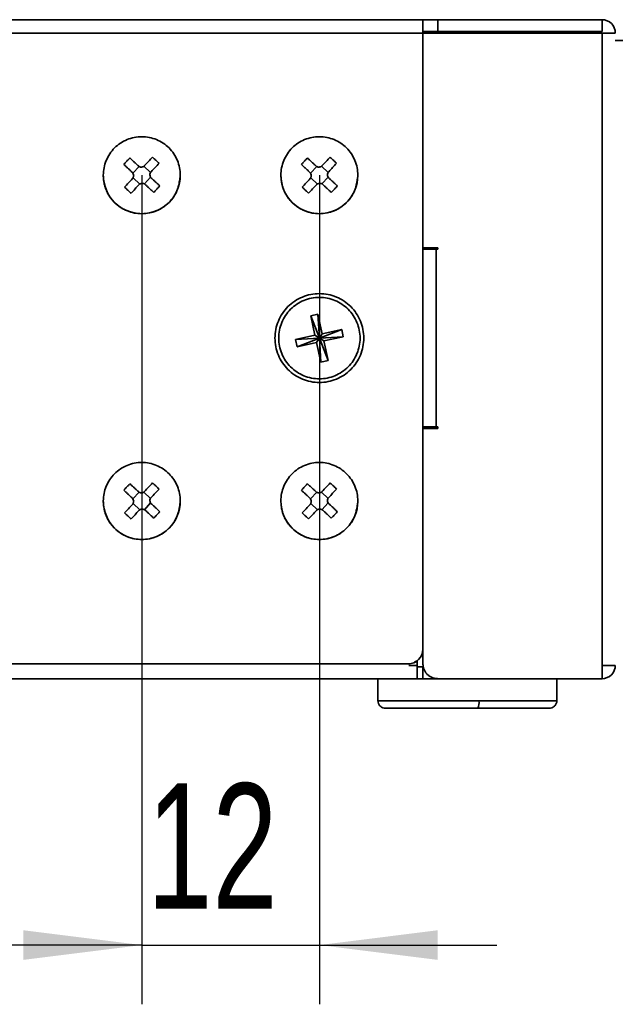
# Model space of a CAD drawing. Header units: millimetres. Extents: x 0 to 420, y 0 to 297.
# Tile 144 of 145: x 349 to 369, y 227 to 260. Entities that reach past the tile are written whole.
import ezdxf

# ---------------------------------------------------------------- set-up
doc = ezdxf.new("R2010")
doc.units = ezdxf.units.MM
doc.layers.add('标注层', color=150, linetype='Continuous')
doc.styles.add('SLDTEXTSTYLE2', font='TXT', dxfattribs={"width": 0.7})
doc.dimstyles.new('SLDDIMSTYLE0', dxfattribs={"dimtxt": 4.850694, "dimasz": 4, "dimexe": 0, "dimexo": 0.0625, "dimgap": 1.212674, "dimtad": 2, "dimlfac": 2, "dimrnd": 1e-09, "dimzin": 12, "dimdsep": 46, "dimtxsty": 'SLDTEXTSTYLE2', "dimsah": 1, "dimcen": 0.09, "dimadec": 0, "dimazin": 3, "dimtfac": 1, "dimtdec": 3, "dimtmove": 0, "dimatfit": 0, "dimfxl": 1, "dimfrac": 2, "dimtolj": 1, "dimtzin": 12, "dimarcsym": 0})
doc.dimstyles.new('SLDDIMSTYLE1', dxfattribs={"dimtxt": 4.850694, "dimasz": 4, "dimexe": 0, "dimexo": 0.0625, "dimgap": 1.212674, "dimtad": 2, "dimlfac": 2, "dimrnd": 1e-09, "dimzin": 12, "dimdsep": 46, "dimtxsty": 'SLDTEXTSTYLE2', "dimsah": 1, "dimcen": 0.09, "dimadec": 0, "dimazin": 3, "dimtfac": 1, "dimtdec": 3, "dimtofl": 0, "dimtmove": 0, "dimatfit": 3, "dimfxl": 1, "dimfrac": 2, "dimtolj": 1, "dimtzin": 12, "dimarcsym": 0})

# ---------------------------------------------------------------- blocks, each defined once
blk = doc.blocks.new('_D_4')
at = {"layer": '标注层'}
for p, q in [((353.118, 254.499), (353.118, 226.505)), ((359.118, 254.499), (359.118, 226.505)), ((353.118, 228.505), (347.118, 228.505)), ((353.118, 228.505), (359.118, 228.505)), ((359.118, 228.505), (365.118, 228.505))]:
    blk.add_line(p, q, dxfattribs=at)
for points in [[(353.118, 228.505), (349.118, 229.005), (349.118, 228.005)], [(359.118, 228.505), (363.118, 228.005), (363.118, 229.005)]]:
    blk.add_solid(points, dxfattribs=at)
at = {"layer": '标注层', "insert": (353.296, 233.962), "char_height": 4.2333, "attachment_point": 1, "style": 'SLDTEXTSTYLE2'}
blk.add_mtext('12', dxfattribs=at)
blk = doc.blocks.new('_D_5')
at = {"layer": '标注层'}
for p, q in [((294.018, 243.499), (294.018, 226.505)), ((353.118, 243.499), (353.118, 226.505)), ((353.118, 228.505), (294.018, 228.505))]:
    blk.add_line(p, q, dxfattribs=at)
for points in [[(294.018, 228.505), (298.018, 228.005), (298.018, 229.005)], [(353.118, 228.505), (349.118, 229.005), (349.118, 228.005)]]:
    blk.add_solid(points, dxfattribs=at)
at = {"layer": '标注层', "insert": (316.513, 233.962), "char_height": 4.2333, "attachment_point": 1, "style": 'SLDTEXTSTYLE2'}
blk.add_mtext('118.2', dxfattribs=at)

msp = doc.modelspace()

# ---------------------------------------------------------------- linework, layer by layer
at = {"color": 7, "linetype": 'Continuous', "lineweight": 35}
for p, q in [((279.5682, 259.7493), (362.6182, 259.7493)), ((363.1182, 259.7493), (368.6682, 259.7493)), ((363.1182, 259.7493), (363.1182, 259.3493)), ((368.6682, 259.7493), (368.6682, 259.3493)), ((363.1182, 259.3493), (362.6182, 259.3493)), ((368.6682, 259.3493), (363.1182, 259.3493)), ((362.6182, 259.2993), (279.5682, 259.2993)), ((362.6182, 252.0493), (362.6182, 259.2993)), ((362.6182, 259.2993), (368.6682, 259.2993)), ((368.6682, 259.2993), (368.6682, 237.9493)), ((369.9705, 259.0493), (369.1168, 259.0493)), ((352.8193, 254.5675), (353.0297, 254.7928)), ((353.1865, 254.7982), (353.4118, 254.5877)), ((358.8193, 254.5675), (359.0297, 254.7928)), ((359.1865, 254.7982), (359.4118, 254.5877)), ((353.05, 254.2004), (352.8247, 254.4108)), ((353.4171, 254.431), (353.2067, 254.2057)), ((359.05, 254.2004), (358.8247, 254.4108)), ((359.4171, 254.431), (359.2067, 254.2057)), ((362.6182, 245.9493), (362.6182, 252.0493)), ((363.1182, 252.0493), (362.6182, 252.0493)), ((363.0682, 251.9993), (362.6182, 251.9993)), ((363.1182, 251.9993), (363.0682, 251.9993)), ((363.0682, 251.9993), (363.0682, 245.9993)), ((363.1182, 251.9993), (363.1182, 252.0493)), ((359.0707, 249.8076), (358.8264, 249.7545)), ((358.8264, 249.7545), (358.9696, 249.0949)), ((359.1182, 248.9993), (358.8264, 249.7545)), ((359.0707, 249.8076), (359.1182, 248.9993)), ((359.2139, 249.1479), (359.0707, 249.8076)), ((358.9696, 249.0949), (358.3099, 248.9517)), ((358.9696, 249.0949), (359.1182, 248.9993)), ((359.1182, 248.9993), (359.8735, 249.2911)), ((359.1182, 248.9993), (359.2139, 249.1479)), ((359.9265, 249.0468), (359.1182, 248.9993)), ((359.8735, 249.2911), (359.2139, 249.1479)), ((359.2669, 248.9036), (359.9265, 249.0468)), ((359.9265, 249.0468), (359.8735, 249.2911)), ((358.3099, 248.9517), (359.1182, 248.9993)), ((358.3099, 248.9517), (358.363, 248.7074)), ((359.1182, 248.9993), (358.363, 248.7074)), ((358.363, 248.7074), (359.0226, 248.8506)), ((359.1182, 248.9993), (359.0226, 248.8506)), ((359.0226, 248.8506), (359.1658, 248.1909)), ((359.1658, 248.1909), (359.1182, 248.9993)), ((359.1182, 248.9993), (359.2669, 248.9036)), ((359.1182, 248.9993), (359.4101, 248.244)), ((359.4101, 248.244), (359.2669, 248.9036)), ((359.1658, 248.1909), (359.4101, 248.244)), ((362.6182, 245.9993), (363.0682, 245.9993)), ((362.6182, 238.4993), (362.6182, 245.9493)), ((362.6182, 245.9493), (363.1182, 245.9493)), ((363.0682, 245.9993), (363.1182, 245.9993)), ((363.1182, 245.9493), (363.1182, 245.9993)), ((352.8193, 243.5675), (353.0297, 243.7928)), ((353.1865, 243.7982), (353.4118, 243.5877)), ((358.8193, 243.5675), (359.0297, 243.7928)), ((359.1865, 243.7982), (359.4118, 243.5877)), ((353.05, 243.2004), (352.8247, 243.4108)), ((353.4171, 243.431), (353.2067, 243.2057)), ((359.05, 243.2004), (358.8247, 243.4108)), ((359.4171, 243.431), (359.2067, 243.2057)), ((362.6182, 237.9993), (362.6182, 238.4993)), ((362.4182, 238.0993), (362.4182, 237.9493)), ((279.6182, 237.9993), (362.1182, 237.9993)), ((362.4182, 237.9493), (362.4182, 237.4993)), ((362.6182, 237.8993), (362.4182, 237.8993)), ((362.6182, 237.4993), (362.6182, 237.8993)), ((368.6682, 237.9493), (368.6682, 237.4993)), ((362.4182, 237.4993), (280.1682, 237.4993)), ((361.0932, 237.4993), (361.0932, 236.7493)), ((362.4182, 237.4993), (362.6182, 237.4993)), ((363.1181, 237.4993), (362.6182, 237.4993)), ((368.6682, 237.4993), (363.1182, 237.4993)), ((367.1432, 236.7493), (367.1432, 237.4993))]:
    msp.add_line(p, q, dxfattribs=at)
at = {"color": 8, "linetype": 'Continuous', "lineweight": 35}
for p, q in [((362.1459, 237.9493), (362.4182, 237.9493)), ((364.5083, 236.7493), (361.0932, 236.7493)), ((367.1432, 236.7493), (364.5083, 236.7493))]:
    msp.add_line(p, q, dxfattribs=at)
at = {"color": 7, "linetype": 'Continuous', "lineweight": 35}
for centre, radius, start, end in [((353.1182, 254.4993), 1.3, 180, 0), ((359.1182, 254.4993), 1.3, 180, 0), ((353.1182, 243.4993), 1.3, 180, 0), ((359.1182, 243.4993), 1.3, 180, 0), ((363.9994, 236.6878), 0.5126, 338.41792, 6.88694)]:
    msp.add_arc(centre, radius, start, end, dxfattribs=at)
for points, knots in [([(362.6182, 259.7493), (362.6182, 259.7493), (362.6182, 259.7008), (362.6182, 259.5342), (362.6182, 259.4171), (362.6182, 259.2993)], [0, 0, 0, 0, 0.5, 0.5, 1, 1, 1, 1]), ([(362.6182, 259.7493), (362.6182, 259.7493), (362.6721, 259.7493), (362.8572, 259.7493), (362.9873, 259.7493), (363.1182, 259.7493)], [0, 0, 0, 0, 0.5, 0.5, 1, 1, 1, 1]), ([(369.1182, 259.2993), (369.1182, 259.4171), (369.0697, 259.5342), (368.9031, 259.7008), (368.786, 259.7493), (368.6682, 259.7493)], [0, 0, 0, 0, 0.5, 0.5, 1, 1, 1, 1]), ([(369.1182, 259.2993), (369.1178, 259.2993), (369.117, 259.2993), (369.1103, 259.2993), (369.0996, 259.2993), (369.0797, 259.2993), (369.045, 259.2993), (368.9885, 259.2993), (368.92, 259.2993), (368.8416, 259.2993), (368.7567, 259.2993), (368.6977, 259.2993), (368.6682, 259.2993)], [0, 0, 0, 0, 0.0627865, 0.1250127, 0.1872885, 0.2502225, 0.3749872, 0.500147, 0.6249117, 0.7500715, 0.8749371, 1, 1, 1, 1]), ([(354.4182, 254.4993), (354.4182, 254.6694), (354.3844, 254.8395), (354.2542, 255.154), (354.1578, 255.2982), (353.9171, 255.5388), (353.7729, 255.6352), (353.4585, 255.7654), (353.2884, 255.7993), (352.9481, 255.7993), (352.778, 255.7654), (352.4635, 255.6352), (352.3193, 255.5388), (352.0787, 255.2982), (351.9823, 255.154), (351.8521, 254.8395), (351.8182, 254.6694), (351.8182, 254.4993)], [0, 0, 0, 0, 0.125, 0.125, 0.25, 0.25, 0.375, 0.375, 0.5, 0.5, 0.625, 0.625, 0.75, 0.75, 0.875, 0.875, 1, 1, 1, 1]), ([(360.4182, 254.4993), (360.4182, 254.6694), (360.3844, 254.8395), (360.2542, 255.154), (360.1578, 255.2982), (359.9171, 255.5388), (359.7729, 255.6352), (359.4585, 255.7654), (359.2884, 255.7993), (358.9481, 255.7993), (358.778, 255.7654), (358.4635, 255.6352), (358.3193, 255.5388), (358.0787, 255.2982), (357.9823, 255.154), (357.8521, 254.8395), (357.8182, 254.6694), (357.8182, 254.4993)], [0, 0, 0, 0, 0.125, 0.125, 0.25, 0.25, 0.375, 0.375, 0.5, 0.5, 0.625, 0.625, 0.75, 0.75, 0.875, 0.875, 1, 1, 1, 1]), ([(352.7156, 255.0806), (352.6922, 255.0568), (352.6455, 255.0092), (352.5772, 254.936), (352.5329, 254.8862), (352.5108, 254.8613)], [0, 0, 0, 0, 0.3333726, 0.6666274, 1, 1, 1, 1]), ([(353.0014, 254.8136), (352.9768, 254.8366), (352.9279, 254.8823), (352.8557, 254.9497), (352.7849, 255.0159), (352.7386, 255.0591), (352.7156, 255.0806)], [0, 0, 0, 0, 0.2549219, 0.5065616, 0.7549205, 1, 1, 1, 1]), ([(353.6995, 254.9019), (353.6758, 254.9253), (353.6282, 254.972), (353.555, 255.0403), (353.5052, 255.0846), (353.4803, 255.1067)], [0, 0, 0, 0, 0.3333388, 0.6666612, 1, 1, 1, 1]), ([(358.7156, 255.0806), (358.6922, 255.0568), (358.6455, 255.0092), (358.5772, 254.936), (358.5329, 254.8862), (358.5108, 254.8613)], [0, 0, 0, 0, 0.3333726, 0.6666274, 1, 1, 1, 1]), ([(359.0014, 254.8136), (358.9768, 254.8366), (358.9279, 254.8823), (358.8557, 254.9497), (358.7849, 255.0159), (358.7386, 255.0591), (358.7156, 255.0806)], [0, 0, 0, 0, 0.2549219, 0.5065616, 0.7549205, 1, 1, 1, 1]), ([(359.6995, 254.9019), (359.6758, 254.9253), (359.6282, 254.972), (359.555, 255.0403), (359.5052, 255.0846), (359.4803, 255.1067)], [0, 0, 0, 0, 0.3333388, 0.6666612, 1, 1, 1, 1]), ([(352.5108, 254.8613), (352.5338, 254.8398), (352.5801, 254.7966), (352.6509, 254.7305), (352.7231, 254.663), (352.772, 254.6174), (352.7966, 254.5944)], [0, 0, 0, 0, 0.2450795, 0.4934384, 0.7450781, 1, 1, 1, 1]), ([(353.2134, 254.8209), (353.2087, 254.8163), (353.1995, 254.8071), (353.1834, 254.7957), (353.1547, 254.7803), (353.109, 254.7694), (353.0595, 254.7778), (353.024, 254.7948), (353.0089, 254.8074), (353.0014, 254.8136)], [0, 0, 0, 0, 0.08412971, 0.16739308, 0.25124699, 0.50011449, 0.74898199, 0.87442957, 1, 1, 1, 1]), ([(358.5108, 254.8613), (358.5338, 254.8398), (358.5801, 254.7966), (358.6509, 254.7305), (358.7231, 254.663), (358.772, 254.6174), (358.7966, 254.5944)], [0, 0, 0, 0, 0.2450795, 0.4934384, 0.7450781, 1, 1, 1, 1]), ([(359.2134, 254.8209), (359.2087, 254.8163), (359.1995, 254.8071), (359.1834, 254.7957), (359.1547, 254.7803), (359.109, 254.7694), (359.0595, 254.7778), (359.024, 254.7948), (359.0089, 254.8074), (359.0014, 254.8136)], [0, 0, 0, 0, 0.0841297, 0.1673931, 0.251247, 0.5001145, 0.748982, 0.8744296, 1, 1, 1, 1]), ([(354.4183, 254.4993), (354.4145, 254.4652), (354.4073, 254.3994), (354.393, 254.3048), (354.3768, 254.2179), (354.3586, 254.1385), (354.3386, 254.0666), (354.2965, 253.9424), (354.2081, 253.7695), (354.0432, 253.5733), (353.8442, 253.4101), (353.6184, 253.2906), (353.3731, 253.2156), (353.0381, 253.1836), (352.609, 253.2599), (352.2705, 253.4926), (352.0782, 253.7116), (351.9817, 253.8568), (351.908, 254.0096), (351.8566, 254.1685), (351.8249, 254.3324), (351.8205, 254.4435), (351.8182, 254.4993)], [0, 0, 0, 0, 0.0252859, 0.0487477, 0.070431, 0.090391, 0.1086945, 0.1254229, 0.1869524, 0.2502263, 0.3128636, 0.3753424, 0.4371775, 0.5004525, 0.6219307, 0.7496073, 0.7937706, 0.8362237, 0.8775363, 0.9182689, 0.9589394, 1, 1, 1, 1]), ([(352.7966, 254.5944), (352.8103, 254.5769), (352.8356, 254.5444), (352.8415, 254.5036), (352.8442, 254.4848)], [0, 0, 0, 0, 0.5399315, 1, 1, 1, 1]), ([(352.8442, 254.4848), (352.843, 254.4756), (352.8406, 254.4574), (352.832, 254.431), (352.8201, 254.4056), (352.8093, 254.3902), (352.8038, 254.3824)], [0, 0, 0, 0, 0.2473599, 0.4931385, 0.7424002, 1, 1, 1, 1]), ([(353.4399, 254.4041), (353.4352, 254.4088), (353.426, 254.418), (353.4146, 254.4341), (353.3992, 254.4628), (353.3884, 254.5085), (353.3968, 254.5579), (353.4138, 254.5935), (353.4263, 254.6086), (353.4326, 254.6161)], [0, 0, 0, 0, 0.08407108, 0.16732946, 0.25124754, 0.50011503, 0.74898253, 0.87436105, 1, 1, 1, 1]), ([(353.7257, 254.1372), (353.7027, 254.1587), (353.6564, 254.2019), (353.5856, 254.268), (353.5133, 254.3355), (353.4645, 254.3812), (353.4399, 254.4041)], [0, 0, 0, 0, 0.2450795, 0.4934384, 0.7450781, 1, 1, 1, 1]), ([(360.4183, 254.4993), (360.4145, 254.4652), (360.4073, 254.3994), (360.393, 254.3048), (360.3768, 254.2179), (360.3586, 254.1385), (360.3386, 254.0666), (360.2965, 253.9424), (360.2081, 253.7695), (360.0432, 253.5733), (359.8442, 253.4101), (359.6184, 253.2906), (359.3731, 253.2156), (359.0381, 253.1836), (358.609, 253.2599), (358.2705, 253.4926), (358.0782, 253.7116), (357.9817, 253.8568), (357.908, 254.0096), (357.8566, 254.1685), (357.8249, 254.3324), (357.8205, 254.4435), (357.8182, 254.4993)], [0, 0, 0, 0, 0.0252859, 0.0487477, 0.070431, 0.090391, 0.1086945, 0.1254229, 0.1869524, 0.2502263, 0.3128636, 0.3753424, 0.4371775, 0.5004525, 0.6219307, 0.7496073, 0.7937706, 0.8362237, 0.8775363, 0.9182689, 0.9589394, 1, 1, 1, 1]), ([(358.7966, 254.5944), (358.8103, 254.5769), (358.8356, 254.5444), (358.8415, 254.5036), (358.8442, 254.4848)], [0, 0, 0, 0, 0.53993153, 1, 1, 1, 1]), ([(358.8442, 254.4848), (358.843, 254.4756), (358.8406, 254.4574), (358.832, 254.431), (358.8201, 254.4056), (358.8093, 254.3902), (358.8038, 254.3824)], [0, 0, 0, 0, 0.2473599, 0.4931385, 0.7424002, 1, 1, 1, 1]), ([(359.4399, 254.4041), (359.4352, 254.4088), (359.426, 254.418), (359.4146, 254.4341), (359.3992, 254.4628), (359.3884, 254.5085), (359.3968, 254.5579), (359.4138, 254.5935), (359.4263, 254.6086), (359.4326, 254.6161)], [0, 0, 0, 0, 0.0840711, 0.1673295, 0.2512475, 0.500115, 0.7489825, 0.874361, 1, 1, 1, 1]), ([(359.7257, 254.1372), (359.7027, 254.1587), (359.6564, 254.2019), (359.5856, 254.268), (359.5133, 254.3355), (359.4645, 254.3812), (359.4399, 254.4041)], [0, 0, 0, 0, 0.2450795, 0.4934384, 0.7450781, 1, 1, 1, 1]), ([(352.5369, 254.0966), (352.5607, 254.0732), (352.6083, 254.0266), (352.6815, 253.9582), (352.7313, 253.914), (352.7562, 253.8918)], [0, 0, 0, 0, 0.3333388, 0.6666612, 1, 1, 1, 1]), ([(353.0231, 254.1776), (353.0278, 254.1823), (353.037, 254.1915), (353.0531, 254.2029), (353.0818, 254.2183), (353.1275, 254.2291), (353.1769, 254.2207), (353.2125, 254.2037), (353.2276, 254.1912), (353.2351, 254.1849)], [0, 0, 0, 0, 0.0841297, 0.1673931, 0.251247, 0.5001145, 0.748982, 0.8744296, 1, 1, 1, 1]), ([(353.2351, 254.1849), (353.2597, 254.1619), (353.3086, 254.1163), (353.3808, 254.0488), (353.4516, 253.9827), (353.4979, 253.9394), (353.5209, 253.918)], [0, 0, 0, 0, 0.25492188, 0.50656157, 0.7549205, 1, 1, 1, 1]), ([(353.5209, 253.918), (353.5443, 253.9417), (353.5909, 253.9893), (353.6593, 254.0625), (353.7035, 254.1123), (353.7257, 254.1372)], [0, 0, 0, 0, 0.3333726, 0.6666274, 1, 1, 1, 1]), ([(358.5369, 254.0966), (358.5607, 254.0732), (358.6083, 254.0266), (358.6815, 253.9582), (358.7313, 253.914), (358.7562, 253.8918)], [0, 0, 0, 0, 0.3333388, 0.6666612, 1, 1, 1, 1]), ([(359.0231, 254.1776), (359.0278, 254.1823), (359.037, 254.1915), (359.0531, 254.2029), (359.0818, 254.2183), (359.1275, 254.2291), (359.1769, 254.2207), (359.2125, 254.2037), (359.2276, 254.1912), (359.2351, 254.1849)], [0, 0, 0, 0, 0.0841297, 0.1673931, 0.251247, 0.5001145, 0.748982, 0.8744296, 1, 1, 1, 1]), ([(359.2351, 254.1849), (359.2597, 254.1619), (359.3086, 254.1163), (359.3808, 254.0488), (359.4516, 253.9827), (359.4979, 253.9394), (359.5209, 253.918)], [0, 0, 0, 0, 0.2549219, 0.5065616, 0.7549205, 1, 1, 1, 1]), ([(359.5209, 253.918), (359.5443, 253.9417), (359.5909, 253.9893), (359.6593, 254.0625), (359.7035, 254.1123), (359.7257, 254.1372)], [0, 0, 0, 0, 0.3333726, 0.6666274, 1, 1, 1, 1]), ([(357.6182, 248.9993), (357.6182, 249.1956), (357.6573, 249.3919), (357.8076, 249.7547), (357.9187, 249.9211), (358.1964, 250.1988), (358.3628, 250.3099), (358.7256, 250.4602), (358.9219, 250.4993), (359.3146, 250.4993), (359.5109, 250.4602), (359.8737, 250.3099), (360.0401, 250.1988), (360.3177, 249.9211), (360.4289, 249.7547), (360.5792, 249.3919), (360.6182, 249.1956), (360.6182, 248.9993)], [0, 0, 0, 0, 0.125, 0.125, 0.25, 0.25, 0.375, 0.375, 0.5, 0.5, 0.625, 0.625, 0.75, 0.75, 0.875, 0.875, 1, 1, 1, 1]), ([(360.4932, 248.9993), (360.4932, 249.1792), (360.4575, 249.3592), (360.3197, 249.6917), (360.2178, 249.8443), (359.9632, 250.0988), (359.8107, 250.2007), (359.4781, 250.3385), (359.2982, 250.3743), (358.9383, 250.3743), (358.7583, 250.3385), (358.4258, 250.2007), (358.2732, 250.0988), (358.0187, 249.8443), (357.9168, 249.6917), (357.779, 249.3592), (357.7432, 249.1792), (357.7432, 248.9993)], [0, 0, 0, 0, 0.125, 0.125, 0.25, 0.25, 0.375, 0.375, 0.5, 0.5, 0.625, 0.625, 0.75, 0.75, 0.875, 0.875, 1, 1, 1, 1]), ([(360.6182, 248.9993), (360.6182, 248.8029), (360.5792, 248.6066), (360.4289, 248.2438), (360.3177, 248.0774), (360.0401, 247.7998), (359.8737, 247.6886), (359.5109, 247.5383), (359.3146, 247.4993), (358.9219, 247.4993), (358.7256, 247.5383), (358.3628, 247.6886), (358.1964, 247.7998), (357.9187, 248.0774), (357.8076, 248.2438), (357.6573, 248.6066), (357.6182, 248.8029), (357.6182, 248.9993)], [0, 0, 0, 0, 0.125, 0.125, 0.25, 0.25, 0.375, 0.375, 0.5, 0.5, 0.625, 0.625, 0.75, 0.75, 0.875, 0.875, 1, 1, 1, 1]), ([(357.7432, 248.9993), (357.7432, 248.8193), (357.779, 248.6394), (357.9168, 248.3068), (358.0187, 248.1543), (358.2732, 247.8997), (358.4258, 247.7978), (358.7583, 247.66), (358.9383, 247.6243), (359.2982, 247.6243), (359.4781, 247.66), (359.8107, 247.7978), (359.9632, 247.8997), (360.2178, 248.1543), (360.3197, 248.3068), (360.4575, 248.6394), (360.4932, 248.8193), (360.4932, 248.9993)], [0, 0, 0, 0, 0.125, 0.125, 0.25, 0.25, 0.375, 0.375, 0.5, 0.5, 0.625, 0.625, 0.75, 0.75, 0.875, 0.875, 1, 1, 1, 1]), ([(354.4182, 243.4993), (354.4182, 243.6694), (354.3844, 243.8395), (354.2542, 244.154), (354.1578, 244.2982), (353.9171, 244.5388), (353.7729, 244.6352), (353.4585, 244.7654), (353.2884, 244.7993), (352.9481, 244.7993), (352.778, 244.7654), (352.4635, 244.6352), (352.3193, 244.5388), (352.0787, 244.2982), (351.9823, 244.154), (351.8521, 243.8395), (351.8182, 243.6694), (351.8182, 243.4993)], [0, 0, 0, 0, 0.125, 0.125, 0.25, 0.25, 0.375, 0.375, 0.5, 0.5, 0.625, 0.625, 0.75, 0.75, 0.875, 0.875, 1, 1, 1, 1]), ([(360.4182, 243.4993), (360.4182, 243.6694), (360.3844, 243.8395), (360.2542, 244.154), (360.1578, 244.2982), (359.9171, 244.5388), (359.7729, 244.6352), (359.4585, 244.7654), (359.2884, 244.7993), (358.9481, 244.7993), (358.778, 244.7654), (358.4635, 244.6352), (358.3193, 244.5388), (358.0787, 244.2982), (357.9823, 244.154), (357.8521, 243.8395), (357.8182, 243.6694), (357.8182, 243.4993)], [0, 0, 0, 0, 0.125, 0.125, 0.25, 0.25, 0.375, 0.375, 0.5, 0.5, 0.625, 0.625, 0.75, 0.75, 0.875, 0.875, 1, 1, 1, 1]), ([(352.7156, 244.0806), (352.6922, 244.0568), (352.6455, 244.0092), (352.5772, 243.936), (352.5329, 243.8862), (352.5108, 243.8613)], [0, 0, 0, 0, 0.3333726, 0.6666274, 1, 1, 1, 1]), ([(353.0014, 243.8136), (352.9768, 243.8366), (352.9279, 243.8823), (352.8557, 243.9497), (352.7849, 244.0159), (352.7386, 244.0591), (352.7156, 244.0806)], [0, 0, 0, 0, 0.2549219, 0.5065616, 0.7549205, 1, 1, 1, 1]), ([(353.6995, 243.9019), (353.6758, 243.9253), (353.6282, 243.972), (353.555, 244.0403), (353.5052, 244.0846), (353.4803, 244.1067)], [0, 0, 0, 0, 0.3333388, 0.6666612, 1, 1, 1, 1]), ([(358.7156, 244.0806), (358.6922, 244.0568), (358.6455, 244.0092), (358.5772, 243.936), (358.5329, 243.8862), (358.5108, 243.8613)], [0, 0, 0, 0, 0.3333726, 0.6666274, 1, 1, 1, 1]), ([(359.0014, 243.8136), (358.9768, 243.8366), (358.9279, 243.8823), (358.8557, 243.9497), (358.7849, 244.0159), (358.7386, 244.0591), (358.7156, 244.0806)], [0, 0, 0, 0, 0.2549219, 0.5065616, 0.7549205, 1, 1, 1, 1]), ([(359.6995, 243.9019), (359.6758, 243.9253), (359.6282, 243.972), (359.555, 244.0403), (359.5052, 244.0846), (359.4803, 244.1067)], [0, 0, 0, 0, 0.3333388, 0.6666612, 1, 1, 1, 1]), ([(352.5108, 243.8613), (352.5338, 243.8398), (352.5801, 243.7966), (352.6509, 243.7305), (352.7231, 243.663), (352.772, 243.6174), (352.7966, 243.5944)], [0, 0, 0, 0, 0.2450795, 0.4934384, 0.7450781, 1, 1, 1, 1]), ([(353.2134, 243.8209), (353.2087, 243.8163), (353.1995, 243.8071), (353.1834, 243.7957), (353.1547, 243.7803), (353.109, 243.7694), (353.0595, 243.7778), (353.024, 243.7948), (353.0089, 243.8074), (353.0014, 243.8136)], [0, 0, 0, 0, 0.0841297, 0.1673931, 0.251247, 0.5001145, 0.748982, 0.8744296, 1, 1, 1, 1]), ([(358.5108, 243.8613), (358.5338, 243.8398), (358.5801, 243.7966), (358.6509, 243.7305), (358.7231, 243.663), (358.772, 243.6174), (358.7966, 243.5944)], [0, 0, 0, 0, 0.2450795, 0.4934384, 0.7450781, 1, 1, 1, 1]), ([(359.2134, 243.8209), (359.2087, 243.8163), (359.1995, 243.8071), (359.1834, 243.7957), (359.1547, 243.7803), (359.109, 243.7694), (359.0595, 243.7778), (359.024, 243.7948), (359.0089, 243.8074), (359.0014, 243.8136)], [0, 0, 0, 0, 0.0841297, 0.1673931, 0.251247, 0.5001145, 0.748982, 0.8744296, 1, 1, 1, 1]), ([(354.4183, 243.4993), (354.4145, 243.4652), (354.4073, 243.3994), (354.393, 243.3048), (354.3768, 243.2179), (354.3586, 243.1385), (354.3386, 243.0666), (354.2965, 242.9424), (354.2081, 242.7695), (354.0432, 242.5733), (353.8442, 242.4101), (353.6184, 242.2906), (353.3731, 242.2156), (353.0381, 242.1836), (352.609, 242.2599), (352.2705, 242.4926), (352.0782, 242.7116), (351.9817, 242.8568), (351.908, 243.0096), (351.8566, 243.1685), (351.8249, 243.3324), (351.8205, 243.4435), (351.8182, 243.4993)], [0, 0, 0, 0, 0.0252859, 0.0487477, 0.070431, 0.090391, 0.1086945, 0.1254229, 0.1869524, 0.2502263, 0.3128636, 0.3753424, 0.4371775, 0.5004525, 0.6219307, 0.7496073, 0.7937706, 0.8362237, 0.8775363, 0.9182689, 0.9589394, 1, 1, 1, 1]), ([(352.7966, 243.5944), (352.8103, 243.5769), (352.8356, 243.5444), (352.8415, 243.5036), (352.8442, 243.4848)], [0, 0, 0, 0, 0.53993153, 1, 1, 1, 1]), ([(352.8442, 243.4848), (352.843, 243.4756), (352.8406, 243.4574), (352.832, 243.431), (352.8201, 243.4056), (352.8093, 243.3902), (352.8038, 243.3824)], [0, 0, 0, 0, 0.24735991, 0.49313847, 0.74240023, 1, 1, 1, 1]), ([(353.4399, 243.4041), (353.4352, 243.4088), (353.426, 243.418), (353.4146, 243.4341), (353.3992, 243.4628), (353.3884, 243.5085), (353.3968, 243.5579), (353.4138, 243.5935), (353.4263, 243.6086), (353.4326, 243.6161)], [0, 0, 0, 0, 0.0840711, 0.1673295, 0.2512475, 0.500115, 0.7489825, 0.874361, 1, 1, 1, 1]), ([(353.7257, 243.1372), (353.7027, 243.1587), (353.6564, 243.2019), (353.5856, 243.268), (353.5133, 243.3355), (353.4645, 243.3812), (353.4399, 243.4041)], [0, 0, 0, 0, 0.2450795, 0.4934384, 0.7450781, 1, 1, 1, 1]), ([(360.4183, 243.4993), (360.4145, 243.4652), (360.4073, 243.3994), (360.393, 243.3048), (360.3768, 243.2179), (360.3586, 243.1385), (360.3386, 243.0666), (360.2965, 242.9424), (360.2081, 242.7695), (360.0432, 242.5733), (359.8442, 242.4101), (359.6184, 242.2906), (359.3731, 242.2156), (359.0381, 242.1836), (358.609, 242.2599), (358.2705, 242.4926), (358.0782, 242.7116), (357.9817, 242.8568), (357.908, 243.0096), (357.8566, 243.1685), (357.8249, 243.3324), (357.8205, 243.4435), (357.8182, 243.4993)], [0, 0, 0, 0, 0.0252859, 0.0487477, 0.070431, 0.090391, 0.1086945, 0.1254229, 0.1869524, 0.2502263, 0.3128636, 0.3753424, 0.4371775, 0.5004525, 0.6219307, 0.7496073, 0.7937706, 0.8362237, 0.8775363, 0.9182689, 0.9589394, 1, 1, 1, 1]), ([(358.7966, 243.5944), (358.8103, 243.5769), (358.8356, 243.5444), (358.8415, 243.5036), (358.8442, 243.4848)], [0, 0, 0, 0, 0.5399315, 1, 1, 1, 1]), ([(358.8442, 243.4848), (358.843, 243.4756), (358.8406, 243.4574), (358.832, 243.431), (358.8201, 243.4056), (358.8093, 243.3902), (358.8038, 243.3824)], [0, 0, 0, 0, 0.2473599, 0.4931385, 0.7424002, 1, 1, 1, 1]), ([(359.4399, 243.4041), (359.4352, 243.4088), (359.426, 243.418), (359.4146, 243.4341), (359.3992, 243.4628), (359.3884, 243.5085), (359.3968, 243.5579), (359.4138, 243.5935), (359.4263, 243.6086), (359.4326, 243.6161)], [0, 0, 0, 0, 0.0840711, 0.1673295, 0.2512475, 0.500115, 0.7489825, 0.874361, 1, 1, 1, 1]), ([(359.7257, 243.1372), (359.7027, 243.1587), (359.6564, 243.2019), (359.5856, 243.268), (359.5133, 243.3355), (359.4645, 243.3812), (359.4399, 243.4041)], [0, 0, 0, 0, 0.2450795, 0.4934384, 0.7450781, 1, 1, 1, 1]), ([(352.5369, 243.0966), (352.5607, 243.0732), (352.6083, 243.0266), (352.6815, 242.9582), (352.7313, 242.914), (352.7562, 242.8918)], [0, 0, 0, 0, 0.3333388, 0.6666612, 1, 1, 1, 1]), ([(353.0231, 243.1776), (353.0278, 243.1823), (353.037, 243.1915), (353.0531, 243.2029), (353.0818, 243.2183), (353.1275, 243.2291), (353.1769, 243.2207), (353.2125, 243.2037), (353.2276, 243.1912), (353.2351, 243.1849)], [0, 0, 0, 0, 0.0841297, 0.1673931, 0.251247, 0.5001145, 0.748982, 0.8744296, 1, 1, 1, 1]), ([(353.2351, 243.1849), (353.2597, 243.1619), (353.3086, 243.1163), (353.3808, 243.0488), (353.4516, 242.9827), (353.4979, 242.9394), (353.5209, 242.918)], [0, 0, 0, 0, 0.2549219, 0.5065616, 0.7549205, 1, 1, 1, 1]), ([(353.5209, 242.918), (353.5443, 242.9417), (353.5909, 242.9893), (353.6593, 243.0625), (353.7035, 243.1123), (353.7257, 243.1372)], [0, 0, 0, 0, 0.33337264, 0.66662736, 1, 1, 1, 1]), ([(358.5369, 243.0966), (358.5607, 243.0732), (358.6083, 243.0266), (358.6815, 242.9582), (358.7313, 242.914), (358.7562, 242.8918)], [0, 0, 0, 0, 0.3333388, 0.6666612, 1, 1, 1, 1]), ([(359.0231, 243.1776), (359.0278, 243.1823), (359.037, 243.1915), (359.0531, 243.2029), (359.0818, 243.2183), (359.1275, 243.2291), (359.1769, 243.2207), (359.2125, 243.2037), (359.2276, 243.1912), (359.2351, 243.1849)], [0, 0, 0, 0, 0.0841297, 0.1673931, 0.251247, 0.5001145, 0.748982, 0.8744296, 1, 1, 1, 1]), ([(359.2351, 243.1849), (359.2597, 243.1619), (359.3086, 243.1163), (359.3808, 243.0488), (359.4516, 242.9827), (359.4979, 242.9394), (359.5209, 242.918)], [0, 0, 0, 0, 0.2549219, 0.5065616, 0.7549205, 1, 1, 1, 1]), ([(359.5209, 242.918), (359.5443, 242.9417), (359.5909, 242.9893), (359.6593, 243.0625), (359.7035, 243.1123), (359.7257, 243.1372)], [0, 0, 0, 0, 0.3333726, 0.6666274, 1, 1, 1, 1]), ([(362.1182, 237.9993), (362.2491, 237.9993), (362.3792, 238.0531), (362.5644, 238.2383), (362.6182, 238.3684), (362.6182, 238.4993)], [0, 0, 0, 0, 0.5, 0.5, 1, 1, 1, 1]), ([(362.409, 238.1037), (362.377, 238.0789), (362.2928, 238.0134), (362.185, 238.0047), (362.1182, 237.9993)], [0, 0, 0, 0, 0.3799748, 1, 1, 1, 1]), ([(363.1182, 237.4993), (363.1018, 237.4997), (363.0691, 237.5006), (363.0206, 237.508), (362.973, 237.5199), (362.9114, 237.5421), (362.8386, 237.5807), (362.7625, 237.6434), (362.6997, 237.7195), (362.6611, 237.7922), (362.639, 237.8538), (362.6271, 237.9015), (362.6196, 237.9501), (362.6187, 237.9829), (362.6182, 237.9993)], [0, 0, 0, 0, 0.0627768, 0.1249882, 0.1872443, 0.2501538, 0.3749037, 0.5000092, 0.6247591, 0.7498646, 0.8122224, 0.8749319, 0.9373782, 1, 1, 1, 1]), ([(369.1182, 237.9493), (369.1182, 237.9493), (369.0697, 237.9493), (368.9031, 237.9493), (368.786, 237.9493), (368.6682, 237.9493)], [0, 0, 0, 0, 0.5, 0.5, 1, 1, 1, 1]), ([(368.6682, 237.4993), (368.786, 237.4993), (368.9031, 237.5478), (369.0697, 237.7144), (369.1182, 237.8314), (369.1182, 237.9493)], [0, 0, 0, 0, 0.5, 0.5, 1, 1, 1, 1]), ([(361.0932, 236.7493), (361.0968, 236.7181), (361.1041, 236.6547), (361.1663, 236.5682), (361.2583, 236.5096), (361.3288, 236.5026), (361.363, 236.4993)], [0, 0, 0, 0, 0.248272, 0.5057179, 0.7602328, 1, 1, 1, 1]), ([(366.8735, 236.4993), (366.9077, 236.5026), (366.9782, 236.5096), (367.0702, 236.5682), (367.1324, 236.6547), (367.1397, 236.7181), (367.1432, 236.7493)], [0, 0, 0, 0, 0.2397686, 0.4942865, 0.7517355, 1, 1, 1, 1]), ([(361.363, 236.4993), (361.3589, 236.4993), (361.3506, 236.4993), (361.3443, 236.4993), (361.3424, 236.4993), (361.3454, 236.4993), (361.3531, 236.4993), (361.3739, 236.4993), (361.4249, 236.4993), (361.5315, 236.4993), (361.6751, 236.4993), (361.9054, 236.4993), (362.2533, 236.4993), (362.7283, 236.4993), (363.1398, 236.4993), (363.4594, 236.4993), (363.682, 236.4993), (363.8986, 236.4993), (364.0994, 236.4993), (364.2924, 236.4993), (364.4148, 236.4993), (364.4761, 236.4993)], [0, 0, 0, 0, 0.022851, 0.0456293, 0.0683743, 0.0911253, 0.1139218, 0.1368029, 0.2051376, 0.2735267, 0.3398135, 0.406153, 0.531072, 0.6462416, 0.7505464, 0.7972099, 0.8439239, 0.8853256, 0.926778, 0.9633764, 1, 1, 1, 1]), ([(364.4761, 236.4993), (364.5167, 236.4993), (364.5979, 236.4993), (364.7187, 236.4993), (364.8662, 236.4993), (365.0387, 236.4993), (365.2415, 236.4993), (365.4454, 236.4993), (365.7306, 236.4993), (366.0059, 236.4993), (366.2569, 236.4993), (366.4359, 236.4993), (366.5921, 236.4993), (366.7078, 236.4993), (366.7877, 236.4993), (366.8418, 236.4993), (366.8629, 236.4993), (366.8735, 236.4993)], [0, 0, 0, 0, 0.0335768, 0.0671359, 0.1007436, 0.1577011, 0.2147283, 0.2789245, 0.3431902, 0.4866851, 0.5659799, 0.6453463, 0.731378, 0.8174811, 0.8783545, 0.9390622, 1, 1, 1, 1])]:
    msp.add_open_spline(points, degree=3, knots=knots, dxfattribs=at)
for points in [[(353.4803, 255.1067), (353.3929, 255.0131), (353.3037, 254.9176), (353.2134, 254.8209)], [(359.4803, 255.1067), (359.3929, 255.0131), (359.3037, 254.9176), (359.2134, 254.8209)], [(353.4326, 254.6161), (353.5229, 254.7128), (353.6122, 254.8084), (353.6995, 254.9019)], [(359.4326, 254.6161), (359.5229, 254.7128), (359.6122, 254.8084), (359.6995, 254.9019)], [(352.8038, 254.3824), (352.7136, 254.2857), (352.6243, 254.1902), (352.5369, 254.0966)], [(358.8038, 254.3824), (358.7136, 254.2857), (358.6243, 254.1902), (358.5369, 254.0966)], [(352.7562, 253.8918), (352.8436, 253.9854), (352.9328, 254.081), (353.0231, 254.1776)], [(358.7562, 253.8918), (358.8436, 253.9854), (358.9328, 254.081), (359.0231, 254.1776)], [(353.4803, 244.1067), (353.3929, 244.0131), (353.3037, 243.9176), (353.2134, 243.8209)], [(359.4803, 244.1067), (359.3929, 244.0131), (359.3037, 243.9176), (359.2134, 243.8209)], [(353.4326, 243.6161), (353.5229, 243.7128), (353.6122, 243.8084), (353.6995, 243.9019)], [(359.4326, 243.6161), (359.5229, 243.7128), (359.6122, 243.8084), (359.6995, 243.9019)], [(352.8038, 243.3824), (352.7136, 243.2857), (352.6243, 243.1902), (352.5369, 243.0966)], [(358.8038, 243.3824), (358.7136, 243.2857), (358.6243, 243.1902), (358.5369, 243.0966)], [(352.7562, 242.8918), (352.8436, 242.9854), (352.9328, 243.081), (353.0231, 243.1776)], [(358.7562, 242.8918), (358.8436, 242.9854), (358.9328, 243.081), (359.0231, 243.1776)]]:
    msp.add_open_spline(points, degree=3, dxfattribs=at)

# ---------------------------------------------------------------- dimensions: what is measured, and where the dimension line sits
at = {"layer": '标注层'}
for base, p1, p2, dimstyle, picture, middle in [((359.1182, 228.5047), (353.1182, 254.4993), (359.1182, 254.4993), 'SLDDIMSTYLE0', '_D_4', (356.1182, 228.5047)), ((294.0182, 228.5047), (353.1182, 243.4993), (294.0182, 243.4993), 'SLDDIMSTYLE1', '_D_5', (323.5682, 228.5047))]:
    dim = msp.add_linear_dim(base=base, p1=p1, p2=p2, dimstyle=dimstyle, dxfattribs=at)
    dim.commit()
    dim.dimension.update_dxf_attribs({"geometry": picture, "text_midpoint": middle, "dimtype": 160})

doc.saveas('drawing.dxf')
